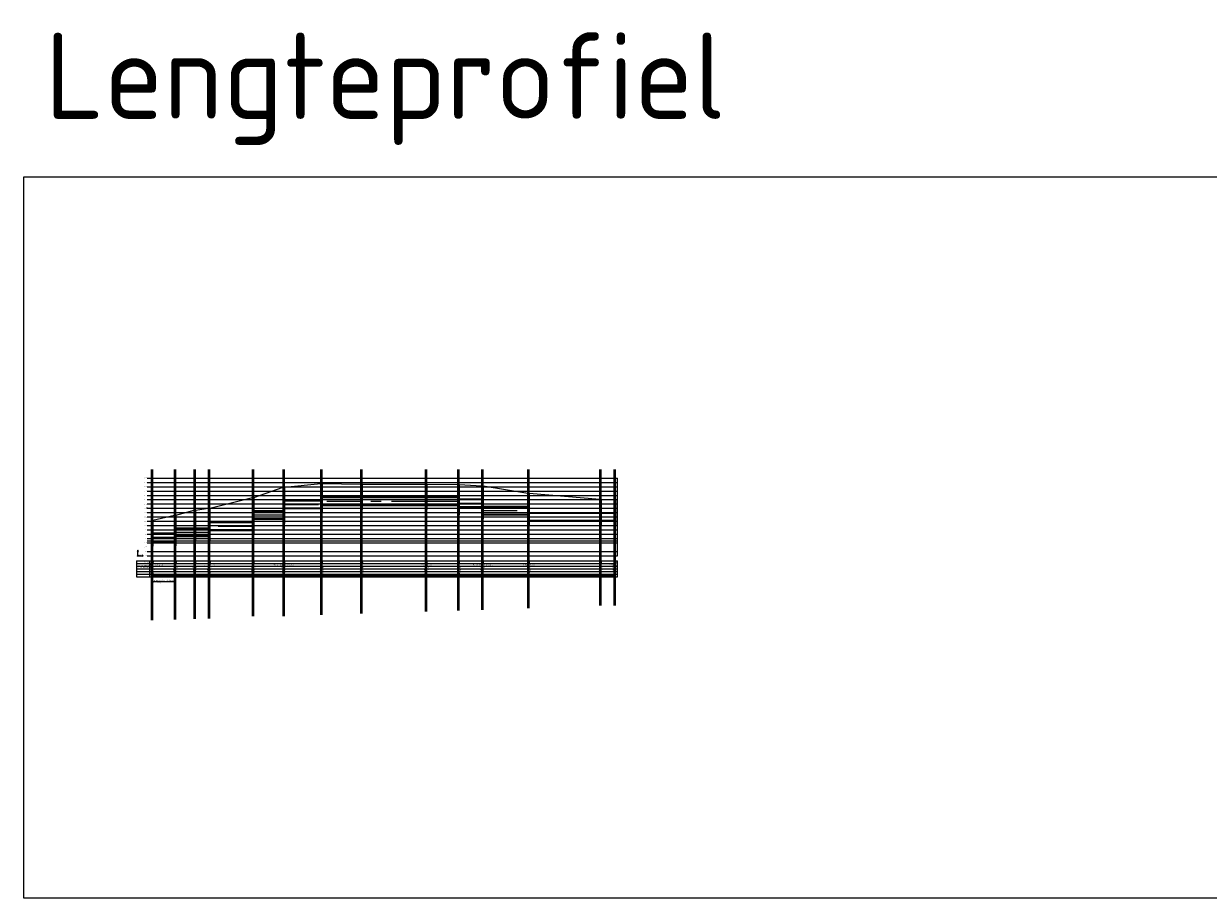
# Model space of a CAD drawing. Header units: metres. Extents: x 0 to 200176, y 0 to 356276.
# Tile 19 of 52: x 199228 to 199365, y 356175 to 356276. Entities that reach past the tile are written whole.
import ezdxf
from ezdxf.enums import TextEntityAlignment as Align

# ---------------------------------------------------------------- set-up
doc = ezdxf.new("R2010")
doc.units = ezdxf.units.M
doc.linetypes.add('COLDWR', pattern=[0.475, 0.25, -0.075, 0.075, -0.075])
doc.layers.add('X-DP-AFSTANDSLIJNEN-G', color=6, linetype='Continuous', lineweight=5, plot=False, transparency=0.8)
doc.layers.add('X-DP-NIEUW DETAIL-AFSTANDLIJNEN HORIZONTAAL', color=5, linetype='Continuous', transparency=0.85)
for name, color, linetype in [('X-DP-NIEUW-DETAIL-MAATVOERING', 7, 'Continuous'), ('X-DP-NIEUW-DETAIL-RIOOL-AS', 146, 'COLDWR'), ('X-DP-NIEUW-DETAIL-RIOOL-BUIS', 146, 'Continuous'), ('X-DP-NIEUWE SITUATIE-G', 1, 'Continuous'), ('X-XX-NIEUW-DETAIL-G', 1, 'Continuous'), ('X-XX-NIEUW-DETAIL-T', 3, 'Continuous')]:
    doc.layers.add(name, color=color, linetype=linetype)
doc.layers.add('X-XX-AL-AANPIJLING-M', color=7, linetype='Continuous', lineweight=18)
doc.layers.add('X-XX-AL-HULPLIJNEN', color=4, linetype='Continuous', lineweight=25, plot=False)
doc.layers.add('X-XX-HULPLIJNEN', color=4, linetype='Continuous', plot=False)
doc.styles.add('NLCS-ISO', font='NLCS-ISO.ttf')
doc.styles.add('NLCS-ISO-T18', font='NLCS-ISO.ttf')
doc.dimstyles.new('Jens 1_50 - standaard', dxfattribs={"dimscale": 0.05, "dimtxt": 1.8, "dimasz": 1.8, "dimexe": 2, "dimexo": 2, "dimgap": 0.7, "dimtad": 1, "dimzin": 0, "dimdsep": 46, "dimtxsty": 'NLCS-ISO', "dimcen": 2.5, "dimdle": 2, "dimse1": 1, "dimse2": 1, "dimclrd": 256, "dimclre": 256, "dimclrt": 256, "dimadec": 1, "dimazin": 0, "dimtfac": 1, "dimtdec": 3, "dimtofl": 0, "dimtmove": 1, "dimatfit": 0, "dimfxl": 2, "dimfxlon": 1, "dimtfillclr": 254, "dimtolj": 1, "dimtzin": 0, "dimlwd": 18, "dimlwe": 18, "dimarcsym": 0})
pattern_1 = [(0, (-201534.344, -324001.4645), (0, 6.985), [5.08, -1.905]), (90, (-201534.344, -324001.4645), (-6.985, 4e-16), [5.08, -1.905])]

# ---------------------------------------------------------------- blocks, each defined once
blk = doc.blocks.new('Lengteprogfiel')
at = {"layer": 'X-DP-AFSTANDSLIJNEN-G', "flags": 128}
for points in [[(0, -11.73), (0, 5.73)], [(1.5, -11.73), (1.5, 5.73)], [(26.64, -11.65), (26.64, 5.73)], [(28.14, -11.64), (28.14, 5.73)], [(49.36, -11.57), (49.36, 5.73)], [(50.86, -11.57), (50.86, 5.73)], [(66.1, -11.52), (66.1, 5.73)], [(67.6, -11.52), (67.6, 5.73)], [(116.93, -11.25), (116.93, 5.73)], [(118.43, -11.25), (118.43, 5.73)], [(152.51, -11.25), (152.51, 5.73)], [(154.01, -11.25), (154.01, 5.73)], [(196.44, -11.11), (196.44, 5.73)], [(197.94, -11.11), (197.94, 5.73)], [(242.84, -10.97), (242.84, 5.73)], [(244.34, -10.96), (244.34, 5.73)], [(317.64, -10.73), (317.64, 5.73)], [(319.14, -10.72), (319.14, 5.73)], [(355.34, -10.61), (355.34, 5.73)], [(356.84, -10.61), (356.84, 5.73)], [(382.96, -10.52), (382.96, 5.73)], [(384.46, -10.52), (384.46, 5.73)], [(436.49, -10.35), (436.49, 5.73)], [(437.99, -10.35), (437.99, 5.73)], [(519.97, -10.04), (519.97, 5.73)], [(521.47, -10.04), (521.47, 5.73)], [(536.47, -10.04), (536.47, 5.73)], [(537.97, -10.04), (537.97, 5.73)]]:
    blk.add_lwpolyline(points, dxfattribs=at)
at = {"layer": 'X-DP-NIEUW-DETAIL-RIOOL-AS', "ltscale": 50, "flags": 128}
for points in [[(154.01, 1.7), (196.44, 1.7)], [(242.84, 2.04), (197.94, 2.04)], [(317.64, 2.04), (244.34, 2.04)], [(355.34, 2.04), (319.14, 2.04)], [(356.84, 1.85), (382.96, 1.85)], [(152.51, 0.43), (118.43, 0.43)], [(384.46, 0.98), (436.49, 0.98)], [(519.97, 0.22), (437.99, 0.22)], [(536.47, 0.22), (521.47, 0.22)], [(116.93, -0.86), (67.6, -0.86)], [(26.64, -2.15), (1.5, -2.15)], [(49.36, -1.56), (28.14, -1.56)], [(66.1, -1.56), (50.86, -1.56)]]:
    blk.add_lwpolyline(points, dxfattribs=at)
at = {"layer": 'X-DP-NIEUW-DETAIL-RIOOL-BUIS', "flags": 128}
for points in [[(154.01, 2.2), (196.44, 2.2)], [(154.01, 2.1), (196.44, 2.1)], [(242.84, 2.54), (197.94, 2.54)], [(242.84, 2.44), (197.94, 2.44)], [(242.84, 1.64), (197.94, 1.64)], [(242.84, 1.54), (197.94, 1.54)], [(317.64, 2.54), (244.34, 2.54)], [(317.64, 2.44), (244.34, 2.44)], [(317.64, 1.64), (244.34, 1.64)], [(317.64, 1.54), (244.34, 1.54)], [(355.34, 2.54), (319.14, 2.54)], [(355.34, 2.44), (319.14, 2.44)], [(355.34, 1.64), (319.14, 1.64)], [(355.34, 1.54), (319.14, 1.54)], [(356.84, 2.35), (382.96, 2.35)], [(356.84, 2.25), (382.96, 2.25)], [(356.84, 1.45), (382.96, 1.45)], [(384.46, 1.48), (436.49, 1.48)], [(384.46, 1.38), (436.49, 1.38)], [(152.51, 0.93), (118.43, 0.93)], [(152.51, 0.83), (118.43, 0.83)], [(152.51, 0.03), (118.43, 0.03)], [(154.01, 1.3), (196.44, 1.3)], [(154.01, 1.2), (196.44, 1.2)], [(356.84, 1.35), (382.96, 1.35)], [(384.46, 0.58), (436.49, 0.58)], [(384.46, 0.48), (436.49, 0.48)], [(519.97, 0.72), (437.99, 0.72)], [(519.97, 0.62), (437.99, 0.62)], [(536.47, 0.72), (521.47, 0.72)], [(536.47, 0.62), (521.47, 0.62)], [(49.36, -1.06), (28.14, -1.06)], [(49.36, -1.16), (28.14, -1.16)], [(66.1, -1.06), (50.86, -1.06)], [(66.1, -1.16), (50.86, -1.16)], [(116.93, -0.36), (67.6, -0.36)], [(116.93, -0.46), (67.6, -0.46)], [(116.93, -1.26), (67.6, -1.26)], [(116.93, -1.36), (67.6, -1.36)], [(152.51, -0.07), (118.43, -0.07)], [(519.97, -0.18), (437.99, -0.18)], [(519.97, -0.28), (437.99, -0.28)], [(536.47, -0.18), (521.47, -0.18)], [(536.47, -0.28), (521.47, -0.28)], [(26.64, -1.65), (1.5, -1.65)], [(26.64, -1.75), (1.5, -1.75)], [(26.64, -2.55), (1.5, -2.55)], [(26.64, -2.65), (1.5, -2.65)], [(49.36, -1.96), (28.14, -1.96)], [(49.36, -2.06), (28.14, -2.06)], [(66.1, -1.96), (50.86, -1.96)], [(66.1, -2.06), (50.86, -2.06)]]:
    blk.add_lwpolyline(points, dxfattribs=at)
at = {"layer": 'X-DP-NIEUWE SITUATIE-G', "flags": 128}
for points in [[(154.01, -0.52), (152.51, -0.52), (152.51, 3.69), (154.01, 3.69)], [(197.94, 0.75), (196.44, 0.75), (196.44, 4.1), (197.94, 4.1)], [(244.34, 1.09), (242.84, 1.09), (242.84, 4.04), (244.34, 4.04)], [(319.14, 1.09), (317.64, 1.09), (317.64, 4.04), (319.14, 4.04)], [(355.34, 0.5), (355.34, 3.99), (356.84, 3.99), (356.84, 0.5)], [(384.46, 0.03), (382.96, 0.03), (382.96, 3.85), (384.46, 3.85)], [(437.99, -0.73), (436.49, -0.73), (436.49, 2.98), (437.99, 2.98)], [(118.43, -1.81), (116.93, -1.81), (116.93, 2.49), (118.43, 2.49)], [(519.97, -0.78), (519.97, 2.31), (521.47, 2.31), (521.47, -0.78)], [(536.47, -0.78), (536.47, 2.22), (537.97, 2.22), (537.97, -0.78)], [(28.14, -3.1), (26.64, -3.1), (26.64, 0.44), (28.14, 0.44)], [(50.86, -2.61), (49.36, -2.61), (49.36, 1.02), (50.86, 1.02)], [(67.6, -2.61), (66.1, -2.61), (66.1, 1.27), (67.6, 1.27)], [(0, -3.15), (0, -0.15), (1.5, -0.15), (1.5, -3.15)]]:
    blk.add_lwpolyline(points, close=True, dxfattribs=at)
at = {"layer": 'X-XX-NIEUW-DETAIL-G', "ltscale": 0.2, "flags": 128}
for points in [[(0, -4.86), (0, -5.16)], [(1.5, -4.86), (1.5, -5.16)], [(26.64, -4.86), (26.64, -5.16)], [(28.14, -4.86), (28.14, -5.16)], [(49.36, -4.86), (49.36, -5.16)], [(50.86, -4.86), (50.86, -5.16)], [(66.1, -4.86), (66.1, -5.16)], [(67.6, -4.86), (67.6, -5.16)], [(116.93, -4.86), (116.93, -5.16)], [(118.43, -4.85), (118.43, -5.15)], [(152.51, -4.86), (152.51, -5.16)], [(154.01, -4.86), (154.01, -5.16)], [(196.44, -4.86), (196.44, -5.16)], [(197.94, -4.86), (197.94, -5.16)], [(242.84, -4.86), (242.84, -5.16)], [(244.34, -4.86), (244.34, -5.16)], [(317.64, -4.86), (317.64, -5.16)], [(319.14, -4.86), (319.14, -5.16)], [(355.34, -4.86), (355.34, -5.16)], [(356.84, -4.86), (356.84, -5.16)], [(382.96, -4.86), (382.96, -5.16)], [(384.46, -4.86), (384.46, -5.16)], [(436.49, -4.86), (436.49, -5.16)], [(437.99, -4.86), (437.99, -5.16)], [(519.97, -4.86), (519.97, -5.16)], [(521.47, -4.86), (521.47, -5.16)], [(536.47, -4.86), (536.47, -5.16)], [(537.97, -4.86), (537.97, -5.16)]]:
    blk.add_lwpolyline(points, dxfattribs=at)
blk = doc.blocks.new('d')
at = {"color": 3, "style": 'NLCS-ISO'}
blk.add_attdef('%%UA-A', (0, -0.5), '', height=0.175, dxfattribs=at)
at = {"color": 1, "style": 'NLCS-ISO'}
blk.add_attdef('A-A', (0, -0.76), '', height=0.125, dxfattribs=at)
blk = doc.blocks.new('*D664')
at = {"layer": 'Defpoints', "color": 0, "transparency": 16777216}
for p in [(199243.09, 356213.64), (199245.6, 356213.64), (199245.6, 356211.94)]:
    blk.add_point(p, dxfattribs=at)
at = {"layer": 'X-XX-AL-AANPIJLING-M', "linetype": 'Continuous', "lineweight": 18, "transparency": 16777216}
blk.add_line((199243.18, 356211.94), (199245.51, 356211.94), dxfattribs=at)
at = {"layer": 'X-XX-AL-AANPIJLING-M', "transparency": 16777216}
for points in [[(199243.18, 356211.95), (199243.18, 356211.92), (199243.09, 356211.94)], [(199245.51, 356211.95), (199245.51, 356211.92), (199245.6, 356211.94)]]:
    blk.add_solid(points, dxfattribs=at)
at = {"layer": 'X-XX-AL-AANPIJLING-M', "transparency": 16777216, "insert": (199244.34, 356212.02), "char_height": 0.09, "attachment_point": 5, "style": 'NLCS-ISO'}
blk.add_mtext('\\A1;25m', dxfattribs=at)
blk = doc.blocks.new('*D665')
at = {"layer": 'Defpoints', "color": 0, "transparency": 16777216}
for p in [(199245.75, 356213.64), (199247.87, 356213.64), (199247.87, 356211.94)]:
    blk.add_point(p, dxfattribs=at)
at = {"layer": 'X-XX-AL-AANPIJLING-M', "linetype": 'Continuous', "lineweight": 18, "transparency": 16777216}
blk.add_line((199245.84, 356211.94), (199247.78, 356211.94), dxfattribs=at)
at = {"layer": 'X-XX-AL-AANPIJLING-M', "transparency": 16777216}
for points in [[(199245.84, 356211.95), (199245.84, 356211.92), (199245.75, 356211.94)], [(199247.78, 356211.95), (199247.78, 356211.92), (199247.87, 356211.94)]]:
    blk.add_solid(points, dxfattribs=at)
at = {"layer": 'X-XX-AL-AANPIJLING-M', "transparency": 16777216, "insert": (199246.81, 356212.02), "char_height": 0.09, "attachment_point": 5, "style": 'NLCS-ISO'}
blk.add_mtext('\\A1;21m', dxfattribs=at)
blk = doc.blocks.new('*D666')
at = {"layer": 'Defpoints', "color": 0, "transparency": 16777216}
for p in [(199248.02, 356213.64), (199249.55, 356213.64), (199249.55, 356211.94)]:
    blk.add_point(p, dxfattribs=at)
at = {"layer": 'X-XX-AL-AANPIJLING-M', "linetype": 'Continuous', "lineweight": 18, "transparency": 16777216}
blk.add_line((199248.11, 356211.94), (199249.46, 356211.94), dxfattribs=at)
at = {"layer": 'X-XX-AL-AANPIJLING-M', "transparency": 16777216}
for points in [[(199248.11, 356211.95), (199248.11, 356211.92), (199248.02, 356211.94)], [(199249.46, 356211.95), (199249.46, 356211.92), (199249.55, 356211.94)]]:
    blk.add_solid(points, dxfattribs=at)
at = {"layer": 'X-XX-AL-AANPIJLING-M', "transparency": 16777216, "insert": (199248.79, 356212.09), "char_height": 0.09, "attachment_point": 5, "style": 'NLCS-ISO'}
blk.add_mtext('\\A1;\\P15m', dxfattribs=at)
blk = doc.blocks.new('*D667')
at = {"layer": 'Defpoints', "color": 0, "transparency": 16777216}
for p in [(199249.7, 356213.64), (199254.63, 356213.64), (199254.63, 356211.94)]:
    blk.add_point(p, dxfattribs=at)
at = {"layer": 'X-XX-AL-AANPIJLING-M', "linetype": 'Continuous', "lineweight": 18, "transparency": 16777216}
blk.add_line((199249.79, 356211.94), (199254.54, 356211.94), dxfattribs=at)
at = {"layer": 'X-XX-AL-AANPIJLING-M', "transparency": 16777216}
for points in [[(199249.79, 356211.95), (199249.79, 356211.92), (199249.7, 356211.94)], [(199254.54, 356211.95), (199254.54, 356211.92), (199254.63, 356211.94)]]:
    blk.add_solid(points, dxfattribs=at)
at = {"layer": 'X-XX-AL-AANPIJLING-M', "transparency": 16777216, "insert": (199252.16, 356212.02), "char_height": 0.09, "attachment_point": 5, "style": 'NLCS-ISO'}
blk.add_mtext('\\A1;49m', dxfattribs=at)
blk = doc.blocks.new('*D668')
at = {"layer": 'Defpoints', "color": 0, "transparency": 16777216}
for p in [(199258.34, 356213.64), (199262.58, 356213.64), (199262.58, 356211.94)]:
    blk.add_point(p, dxfattribs=at)
at = {"layer": 'X-XX-AL-AANPIJLING-M', "linetype": 'Continuous', "lineweight": 18, "transparency": 16777216}
blk.add_line((199258.43, 356211.94), (199262.49, 356211.94), dxfattribs=at)
at = {"layer": 'X-XX-AL-AANPIJLING-M', "transparency": 16777216}
for points in [[(199258.43, 356211.95), (199258.43, 356211.92), (199258.34, 356211.94)], [(199262.49, 356211.95), (199262.49, 356211.92), (199262.58, 356211.94)]]:
    blk.add_solid(points, dxfattribs=at)
at = {"layer": 'X-XX-AL-AANPIJLING-M', "transparency": 16777216, "insert": (199260.46, 356212.03), "char_height": 0.09, "attachment_point": 5, "style": 'NLCS-ISO'}
blk.add_mtext('\\A1;42,5m', dxfattribs=at)
blk = doc.blocks.new('*D669')
at = {"layer": 'Defpoints', "color": 0, "transparency": 16777216}
for p in [(199262.73, 356213.64), (199267.22, 356213.64), (199267.22, 356211.94)]:
    blk.add_point(p, dxfattribs=at)
at = {"layer": 'X-XX-AL-AANPIJLING-M', "linetype": 'Continuous', "lineweight": 18, "transparency": 16777216}
blk.add_line((199262.82, 356211.94), (199267.13, 356211.94), dxfattribs=at)
at = {"layer": 'X-XX-AL-AANPIJLING-M', "transparency": 16777216}
for points in [[(199262.82, 356211.95), (199262.82, 356211.92), (199262.73, 356211.94)], [(199267.13, 356211.95), (199267.13, 356211.92), (199267.22, 356211.94)]]:
    blk.add_solid(points, dxfattribs=at)
at = {"layer": 'X-XX-AL-AANPIJLING-M', "transparency": 16777216, "insert": (199264.98, 356212.02), "char_height": 0.09, "attachment_point": 5, "style": 'NLCS-ISO'}
blk.add_mtext('\\A1;45m', dxfattribs=at)
blk = doc.blocks.new('*D670')
at = {"layer": 'Defpoints', "color": 0, "transparency": 16777216}
for p in [(199267.37, 356213.64), (199274.7, 356213.64), (199274.7, 356211.94)]:
    blk.add_point(p, dxfattribs=at)
at = {"layer": 'X-XX-AL-AANPIJLING-M', "linetype": 'Continuous', "lineweight": 18, "transparency": 16777216}
blk.add_line((199267.46, 356211.94), (199274.61, 356211.94), dxfattribs=at)
at = {"layer": 'X-XX-AL-AANPIJLING-M', "transparency": 16777216}
for points in [[(199267.46, 356211.95), (199267.46, 356211.92), (199267.37, 356211.94)], [(199274.61, 356211.95), (199274.61, 356211.92), (199274.7, 356211.94)]]:
    blk.add_solid(points, dxfattribs=at)
at = {"layer": 'X-XX-AL-AANPIJLING-M', "transparency": 16777216, "insert": (199271.04, 356212.03), "char_height": 0.09, "attachment_point": 5, "style": 'NLCS-ISO'}
blk.add_mtext('\\A1;73,5m', dxfattribs=at)
blk = doc.blocks.new('*D671')
at = {"layer": 'Defpoints', "color": 0, "transparency": 16777216}
for p in [(199274.85, 356213.64), (199278.47, 356213.64), (199278.47, 356211.94)]:
    blk.add_point(p, dxfattribs=at)
at = {"layer": 'X-XX-AL-AANPIJLING-M', "linetype": 'Continuous', "lineweight": 18, "transparency": 16777216}
blk.add_line((199274.94, 356211.94), (199278.38, 356211.94), dxfattribs=at)
at = {"layer": 'X-XX-AL-AANPIJLING-M', "transparency": 16777216}
for points in [[(199274.94, 356211.95), (199274.94, 356211.92), (199274.85, 356211.94)], [(199278.38, 356211.95), (199278.38, 356211.92), (199278.47, 356211.94)]]:
    blk.add_solid(points, dxfattribs=at)
at = {"layer": 'X-XX-AL-AANPIJLING-M', "transparency": 16777216, "insert": (199276.66, 356212.02), "char_height": 0.09, "attachment_point": 5, "style": 'NLCS-ISO'}
blk.add_mtext('\\A1;36m', dxfattribs=at)
blk = doc.blocks.new('*D672')
at = {"layer": 'Defpoints', "color": 0, "transparency": 16777216}
for p in [(199278.62, 356213.64), (199281.23, 356213.64), (199281.23, 356211.94)]:
    blk.add_point(p, dxfattribs=at)
at = {"layer": 'X-XX-AL-AANPIJLING-M', "linetype": 'Continuous', "lineweight": 18, "transparency": 16777216}
blk.add_line((199278.71, 356211.94), (199281.14, 356211.94), dxfattribs=at)
at = {"layer": 'X-XX-AL-AANPIJLING-M', "transparency": 16777216}
for points in [[(199278.71, 356211.95), (199278.71, 356211.92), (199278.62, 356211.94)], [(199281.14, 356211.95), (199281.14, 356211.92), (199281.23, 356211.94)]]:
    blk.add_solid(points, dxfattribs=at)
at = {"layer": 'X-XX-AL-AANPIJLING-M', "transparency": 16777216, "insert": (199279.93, 356212.02), "char_height": 0.09, "attachment_point": 5, "style": 'NLCS-ISO'}
blk.add_mtext('\\A1;26m', dxfattribs=at)
blk = doc.blocks.new('*D673')
at = {"layer": 'Defpoints', "color": 0, "transparency": 16777216}
for p in [(199281.38, 356213.64), (199286.59, 356213.64), (199286.59, 356211.94)]:
    blk.add_point(p, dxfattribs=at)
at = {"layer": 'X-XX-AL-AANPIJLING-M', "linetype": 'Continuous', "lineweight": 18, "transparency": 16777216}
blk.add_line((199281.47, 356211.94), (199286.5, 356211.94), dxfattribs=at)
at = {"layer": 'X-XX-AL-AANPIJLING-M', "transparency": 16777216}
for points in [[(199281.47, 356211.95), (199281.47, 356211.92), (199281.38, 356211.94)], [(199286.5, 356211.95), (199286.5, 356211.92), (199286.59, 356211.94)]]:
    blk.add_solid(points, dxfattribs=at)
at = {"layer": 'X-XX-AL-AANPIJLING-M', "transparency": 16777216, "insert": (199283.98, 356212.02), "char_height": 0.09, "attachment_point": 5, "style": 'NLCS-ISO'}
blk.add_mtext('\\A1;52m', dxfattribs=at)
blk = doc.blocks.new('*D674')
at = {"layer": 'Defpoints', "color": 0, "transparency": 16777216}
for p in [(199286.74, 356213.64), (199294.93, 356213.64), (199294.93, 356211.94)]:
    blk.add_point(p, dxfattribs=at)
at = {"layer": 'X-XX-AL-AANPIJLING-M', "linetype": 'Continuous', "lineweight": 18, "transparency": 16777216}
blk.add_line((199286.83, 356211.94), (199294.84, 356211.94), dxfattribs=at)
at = {"layer": 'X-XX-AL-AANPIJLING-M', "transparency": 16777216}
for points in [[(199286.83, 356211.95), (199286.83, 356211.92), (199286.74, 356211.94)], [(199294.84, 356211.95), (199294.84, 356211.92), (199294.93, 356211.94)]]:
    blk.add_solid(points, dxfattribs=at)
at = {"layer": 'X-XX-AL-AANPIJLING-M', "transparency": 16777216, "insert": (199290.84, 356212.02), "char_height": 0.09, "attachment_point": 5, "style": 'NLCS-ISO'}
blk.add_mtext('\\A1;89.5m', dxfattribs=at)
blk = doc.blocks.new('SCHAAL')
at = {"ltscale": 0.2}
h = blk.add_hatch(color=256, dxfattribs=at)
h.dxf.hatch_style = 1
h.paths.add_polyline_path([(0, 0.5), (-0.05, 0.4), (0, 0.4), (0.05, 0.4)])
h = blk.add_hatch(color=256, dxfattribs=at)
h.dxf.hatch_style = 1
edge = h.paths.add_edge_path()
edge.add_arc((0, 0), 0.05, 0, 360)
h = blk.add_hatch(color=256, dxfattribs=at)
h.dxf.hatch_style = 1
h.paths.add_polyline_path([(0.5, 0), (0.4, 0.05), (0.4, 0), (0.4, -0.05)])
at = {"layer": 'X-XX-NIEUW-DETAIL-G'}
h = blk.add_hatch(dxfattribs=at)
h.set_pattern_fill('ANGLE', color=256)
h.set_pattern_definition(pattern_1)
h.paths.add_polyline_path([(0, 0.5), (-0.05, 0.4), (0, 0.4), (0.05, 0.4)])
h = blk.add_hatch(dxfattribs=at)
h.set_pattern_fill('ANGLE', color=256)
h.set_pattern_definition(pattern_1)
edge = h.paths.add_edge_path()
edge.add_arc((0, 0), 0.05, 0, 360)
h = blk.add_hatch(dxfattribs=at)
h.set_pattern_fill('ANGLE', color=256)
h.set_pattern_definition(pattern_1)
h.paths.add_polyline_path([(0.5, 0), (0.4, 0.05), (0.4, 0), (0.4, -0.05)])
at = {"ltscale": 0.2, "flags": 128}
for points in [[(0, 0.5), (-0.05, 0.4), (0, 0.4), (0.05, 0.4)], [(0.5, 0), (0.4, 0.05), (0.4, 0), (0.4, -0.05)]]:
    blk.add_lwpolyline(points, close=True, dxfattribs=at)
for points in [[(0, 0), (0, 0.4)], [(0, 0), (0.4, 0)]]:
    blk.add_lwpolyline(points, dxfattribs=at)
at = {"layer": 'X-XX-NIEUW-DETAIL-G'}
blk.add_circle((0, 0), 0.05, dxfattribs=at)
at = {"layer": 'X-XX-NIEUW-DETAIL-T', "style": 'NLCS-ISO-T18'}
blk.add_text('1:50', height=0.08, rotation=90, dxfattribs=at).set_placement((-0.01, 0.26), align=Align.CENTER)
blk.add_text('1:500', height=0.08, dxfattribs=at).set_placement((0.2, 0.01), align=Align.CENTER)
blk = doc.blocks.new('*D675')
at = {"layer": 'Defpoints', "color": 0, "transparency": 16777216}
for p in [(199254.78, 356213.64), (199258.19, 356213.64), (199258.19, 356211.94)]:
    blk.add_point(p, dxfattribs=at)
at = {"layer": 'X-XX-AL-AANPIJLING-M', "linetype": 'Continuous', "lineweight": 18, "transparency": 16777216}
blk.add_line((199254.87, 356211.94), (199258.1, 356211.94), dxfattribs=at)
at = {"layer": 'X-XX-AL-AANPIJLING-M', "transparency": 16777216}
for points in [[(199254.87, 356211.95), (199254.87, 356211.92), (199254.78, 356211.94)], [(199258.1, 356211.95), (199258.1, 356211.92), (199258.19, 356211.94)]]:
    blk.add_solid(points, dxfattribs=at)
at = {"layer": 'X-XX-AL-AANPIJLING-M', "transparency": 16777216, "insert": (199256.48, 356212.02), "char_height": 0.09, "attachment_point": 5, "style": 'NLCS-ISO'}
blk.add_mtext('\\A1;36m', dxfattribs=at)
blk = doc.blocks.new('*D676')
at = {"layer": 'Defpoints', "color": 0, "transparency": 16777216}
for p in [(199295.08, 356213.64), (199296.58, 356213.64), (199296.58, 356211.94)]:
    blk.add_point(p, dxfattribs=at)
at = {"layer": 'X-XX-AL-AANPIJLING-M', "linetype": 'Continuous', "lineweight": 18, "transparency": 16777216}
blk.add_line((199295.17, 356211.94), (199296.49, 356211.94), dxfattribs=at)
at = {"layer": 'X-XX-AL-AANPIJLING-M', "transparency": 16777216}
for points in [[(199295.17, 356211.95), (199295.17, 356211.92), (199295.08, 356211.94)], [(199296.49, 356211.95), (199296.49, 356211.92), (199296.58, 356211.94)]]:
    blk.add_solid(points, dxfattribs=at)
at = {"layer": 'X-XX-AL-AANPIJLING-M', "transparency": 16777216, "insert": (199295.83, 356212.02), "char_height": 0.09, "attachment_point": 5, "style": 'NLCS-ISO'}
blk.add_mtext('\\A1;15m', dxfattribs=at)

msp = doc.modelspace()

# ---------------------------------------------------------------- linework, layer by layer
at = {"layer": 'X-DP-AFSTANDSLIJNEN-G'}
msp.add_line((199242.937, 356211.937), (199296.734, 356211.937), dxfattribs=at)
at = {"layer": 'X-DP-NIEUW DETAIL-AFSTANDLIJNEN HORIZONTAAL'}
for p, q in [((199241.187, 356213.027), (199296.983, 356213.027)), ((199241.187, 356212.717), (199296.983, 356212.717)), ((199241.187, 356212.407), (199296.983, 356212.407)), ((199241.187, 356212.097), (199296.983, 356212.097))]:
    msp.add_line(p, q, dxfattribs=at)
at = {"layer": 'X-DP-NIEUW DETAIL-AFSTANDLIJNEN HORIZONTAAL', "flags": 128}
for points in [[(199242.437, 356214.239), (199296.984, 356214.239), (199296.984, 356223.239)], [(199242.437, 356223.239), (199296.984, 356223.239)], [(199242.437, 356222.739), (199296.984, 356222.739)], [(199242.437, 356222.239), (199296.984, 356222.239)], [(199242.437, 356221.739), (199296.984, 356221.739)], [(199242.437, 356221.239), (199296.984, 356221.239)], [(199242.437, 356220.739), (199296.984, 356220.739)], [(199242.437, 356220.239), (199296.984, 356220.239)], [(199242.437, 356219.739), (199296.984, 356219.739)], [(199242.437, 356219.239), (199296.984, 356219.239)], [(199242.437, 356218.739), (199296.984, 356218.739)], [(199242.437, 356218.239), (199296.984, 356218.239)], [(199242.437, 356217.739), (199296.984, 356217.739)], [(199242.437, 356217.239), (199296.984, 356217.239)], [(199242.437, 356216.739), (199296.984, 356216.739)], [(199242.437, 356216.239), (199296.984, 356216.239)], [(199242.437, 356215.949), (199296.984, 356215.949)], [(199242.437, 356215.739), (199296.984, 356215.739)], [(199242.437, 356215.739), (199296.984, 356215.739)], [(199242.437, 356214.739), (199296.984, 356214.739)]]:
    msp.add_lwpolyline(points, dxfattribs=at)
at = {"layer": 'X-DP-NIEUWE SITUATIE-G'}
for p, q in [((199241.187, 356213.638), (199296.983, 356213.638)), ((199241.187, 356213.337), (199296.734, 356213.337)), ((199241.187, 356211.787), (199296.983, 356211.787))]:
    msp.add_line(p, q, dxfattribs=at)
at = {"layer": 'X-DP-NIEUWE SITUATIE-G', "flags": 128}
for points in [[(199242.937, 356215.349), (199242.937, 356217.645)], [(199243.088, 356217.4), (199242.937, 356217.4)], [(199241.187, 356213.638), (199241.187, 356211.787)], [(199242.687, 356213.638), (199242.687, 356211.787)], [(199296.983, 356211.787), (199296.983, 356213.638)]]:
    msp.add_lwpolyline(points, dxfattribs=at)
at = {"layer": 'X-DP-NIEUWE SITUATIE-G'}
for centre, major_axis, ratio, start_param, end_param in [((199295.01, 356219.999), (0, 0.16), 0.1, -1.5707963, 4.712389), ((199243.011, 356216.776), (0, 0.204), 0.0940322, 4.712389, 10.9955743)]:
    msp.add_ellipse(centre, major_axis=major_axis, ratio=ratio, start_param=start_param, end_param=end_param, dxfattribs=at)
at = {"layer": 'X-XX-AL-HULPLIJNEN', "ltscale": 0.2, "flags": 128}
msp.add_lwpolyline([(199242.437, 356219.739), (199242.437, 356219.839)], dxfattribs=at)
at = {"layer": 'X-XX-HULPLIJNEN'}
msp.add_lwpolyline([(199228.114, 356258.178), (199397.975, 356258.178), (199397.975, 356174.527), (199228.114, 356174.527)], close=True, dxfattribs=at)
at = {"layer": 'X-XX-NIEUW-DETAIL-G', "flags": 128}
for points in [[(199258.338, 356222.189), (199262.581, 356222.599)], [(199262.731, 356222.599), (199267.222, 356222.539)], [(199267.372, 356222.539), (199274.701, 356222.539)], [(199274.851, 356222.539), (199278.472, 356222.489)], [(199278.622, 356222.489), (199281.233, 356222.349)], [(199281.383, 356222.349), (199286.586, 356221.479)], [(199249.697, 356219.769), (199254.63, 356220.989), (199254.783, 356220.989), (199258.188, 356222.189)], [(199286.736, 356221.479), (199294.934, 356220.809), (199295.084, 356220.809), (199296.584, 356220.719)], [(199245.751, 356218.939), (199247.873, 356219.519)], [(199248.023, 356219.519), (199249.547, 356219.769)], [(199243.087, 356218.349), (199245.601, 356218.939)]]:
    msp.add_lwpolyline(points, dxfattribs=at)
at = {"layer": 'X-XX-NIEUW-DETAIL-G', "ltscale": 0.2, "flags": 128}
msp.add_lwpolyline([(199242.938, 356213.637), (199242.938, 356213.337)], dxfattribs=at)

# ---------------------------------------------------------------- block references
at = {"layer": 'X-DP-NIEUW-DETAIL-MAATVOERING'}
msp.add_blockref('d', (199242.937, 356211.787), dxfattribs=at).add_auto_attribs({'%%UA-A': '%%ULengteprofiel riolering', 'A-A': 'Schaal 1 : 50'})
at = {"layer": 'X-DP-NIEUWE SITUATIE-G', "xscale": 0.1}
msp.add_blockref('Lengteprogfiel', (199242.937, 356218.495), dxfattribs=at)
at = {"layer": 'X-XX-NIEUW-DETAIL-G', "xscale": 1.25, "yscale": 1.25, "zscale": 1.25}
msp.add_blockref('SCHAAL', (199241.346, 356214.239), dxfattribs=at)

# ---------------------------------------------------------------- texts
at = {"layer": 'X-XX-HULPLIJNEN', "insert": (199230.559, 356274.874), "char_height": 10, "attachment_point": 1, "style": 'NLCS-ISO'}
msp.add_mtext_dynamic_manual_height_columns('Lengteprofiel', width=167.41641, gutter_width=9, heights=[0], dxfattribs=at)
at = {"layer": 'X-XX-NIEUW-DETAIL-T', "style": 'NLCS-ISO-T18'}
for s, p in [('+28.00 ', (199242.437, 356223.239)), ('+27.50 ', (199242.437, 356222.739)), ('+27.00 ', (199242.437, 356222.239)), ('+26.50 ', (199242.437, 356221.739)), ('+26.00 ', (199242.437, 356221.239)), ('+25.50 ', (199242.437, 356220.739)), ('+25.00 ', (199242.437, 356220.239)), ('+24.50 ', (199242.437, 356219.739)), ('+24.00 ', (199242.437, 356219.239)), ('+23.50 ', (199242.437, 356218.739)), ('+23.00 ', (199242.437, 356218.239)), ('+22.50 ', (199242.437, 356217.739)), ('+22.00 ', (199242.437, 356217.239)), ('+21.50 ', (199242.437, 356216.739)), ('+21.00 ', (199242.437, 356216.239)), ('+20.50 ', (199242.437, 356215.739)), ('+20.00 ', (199242.437, 356215.239)), ('+19.50 ', (199242.437, 356214.739)), ('+19.00 ', (199242.437, 356214.239))]:
    msp.add_text(s, height=0.07, dxfattribs=at).set_placement(p, align=Align.MIDDLE_RIGHT)
for s, p in [('+23.11', (199243.008, 356212.872)), ('Maria Theresialaan', (199243.517, 356213.177)), ('+23.70', (199245.671, 356212.873)), ('+24.28', (199247.944, 356212.873)), ('Laurentiusplein', (199249.649, 356213.179)), ('+24.53', (199249.617, 356212.874)), ('+25.75', (199254.706, 356212.874)), ('Monseigneur Driessenstraat', (199258.29, 356213.178)), ('+26.96', (199258.259, 356212.873)), ('+27.36', (199262.652, 356212.874)), ('+27.30', (199267.292, 356212.873)), ('Notenboomlaan', (199274.803, 356213.178)), ('+27.30', (199274.772, 356212.872)), ('+27.25', (199278.542, 356212.872)), ('Parkeerterrein Laurentius', (199281.335, 356213.177)), ('+27.11', (199281.303, 356212.874)), ('Jos Beltjensstraat', (199286.688, 356213.177)), ('+26.24', (199286.657, 356212.874)), ('+25.57', (199294.994, 356212.875)), ('Bredeweg', (199296.457, 356213.177)), ('+25.48', (199296.644, 356212.873)), ('04462', (199243.008, 356212.566)), ('04460', (199245.671, 356212.567)), ('04458', (199247.944, 356212.567)), ('04454', (199249.617, 356212.568)), ('04452', (199254.706, 356212.568)), ('04448', (199258.259, 356212.567)), ('04446', (199262.652, 356212.568)), ('04444', (199267.292, 356212.567)), ('04442', (199274.772, 356212.566)), ('04440', (199278.542, 356212.566)), ('04436', (199281.303, 356212.568)), ('04434', (199286.657, 356212.568)), ('04432', (199294.994, 356212.569)), ('04430', (199296.644, 356212.567))]:
    msp.add_text(s, height=0.125, dxfattribs=at).set_placement(p, align=Align.MIDDLE_CENTER)
for s, p in [('00.00', (199242.988, 356213.487)), ('01.50', (199243.138, 356213.488)), ('26.50', (199245.651, 356213.488)), ('28.00', (199245.801, 356213.489)), ('49.00', (199247.923, 356213.488)), ('50.50', (199248.073, 356213.489)), ('65.50', (199249.597, 356213.489)), ('67.00', (199249.747, 356213.49)), ('116.00', (199254.68, 356213.493)), ('118.00', (199254.83, 356213.494)), ('152.00', (199258.238, 356213.488)), ('153.50', (199258.388, 356213.489)), ('196.00', (199262.631, 356213.489)), ('197.50', (199262.781, 356213.49)), ('242.50', (199267.272, 356213.488)), ('244.00', (199267.422, 356213.489)), ('317.50', (199274.751, 356213.489)), ('319.00', (199274.901, 356213.49)), ('355.00', (199278.522, 356213.489)), ('356.50', (199278.672, 356213.49)), ('382.50', (199281.283, 356213.489)), ('384.00', (199281.433, 356213.49)), ('436.00', (199286.636, 356213.489)), ('437.50', (199286.786, 356213.49)), ('519.00', (199294.984, 356213.49)), ('521.00', (199295.134, 356213.491)), ('536.00', (199296.634, 356213.488)), ('537.50', (199296.784, 356213.489)), ('+20.71', (199243.138, 356212.256)), ('+20.71', (199245.484, 356212.255)), ('+21.30', (199245.801, 356212.257)), ('+21.30', (199247.756, 356212.255)), ('+21.30', (199248.073, 356212.257)), ('+21.30', (199249.43, 356212.256)), ('+22.00', (199249.747, 356212.258)), ('+22.00', (199254.518, 356212.256)), ('+23.29', (199254.835, 356212.258)), ('+23.29', (199258.071, 356212.255)), ('+24.56', (199258.388, 356212.257)), ('+24.56', (199262.464, 356212.256)), ('+24.90', (199262.781, 356212.258)), ('+24.90', (199267.104, 356212.255)), ('+24.90', (199267.422, 356212.257)), ('+24.90', (199274.584, 356212.255)), ('+24.90', (199274.901, 356212.257)), ('+24.90', (199278.354, 356212.256)), ('+24.71', (199278.672, 356212.258)), ('+24.71', (199281.116, 356212.256)), ('+23.84', (199281.433, 356212.258)), ('+23.84', (199286.469, 356212.256)), ('+23.08', (199286.786, 356212.258)), ('+23.08', (199294.817, 356212.257)), ('+23.08', (199295.134, 356212.259)), ('+23.08', (199296.467, 356212.255))]:
    msp.add_text(s, height=0.07, rotation=90, dxfattribs=at).set_placement(p, align=Align.TOP_CENTER)
at = {"layer": 'X-XX-NIEUW-DETAIL-T', "insert": (199241.04, 356213.565), "char_height": 0.125, "attachment_point": 1, "style": 'NLCS-ISO-T18'}
msp.add_mtext_dynamic_manual_height_columns('\\pi1.00607;Afstand\\P\\pi0.51857;Kruisende weg{\\H1.83333x; }\\P\\pi0.34357;Nieuwe ashoogte{\\H1.55556x; }\\P\\pi0.30607;Nieuw putnummer{\\H1.64815x; }\\P\\pi1.24357;B.O.B{\\H1.61728x; }\\P\\pi0.76857;Putafstand{\\H1.62757x; }', width=1.59357, gutter_width=9, heights=[0], dxfattribs=at)

# ---------------------------------------------------------------- dimensions: what is measured, and where the dimension line sits
at = {"layer": 'X-XX-AL-AANPIJLING-M'}
for base, p1, p2, text, picture, middle in [((199245.601, 356211.937), (199243.087, 356213.639), (199245.601, 356213.638), '25m', '*D664', (199244.344, 356212.017)), ((199247.873, 356211.937), (199245.751, 356213.639), (199247.873, 356213.638), '21m', '*D665', (199246.812, 356212.017)), ((199249.547, 356211.937), (199248.023, 356213.639), (199249.547, 356213.639), '\\P15m', '*D666', (199248.785, 356212.092)), ((199254.63, 356211.937), (199249.697, 356213.64), (199254.63, 356213.64), '49m', '*D667', (199252.164, 356212.017)), ((199258.188, 356211.937), (199254.78, 356213.641), (199258.188, 356213.638), '36m', '*D675', (199256.484, 356212.017)), ((199262.581, 356211.937), (199258.338, 356213.639), (199262.581, 356213.639), '42,5m', '*D668', (199260.46, 356212.026)), ((199267.222, 356211.939), (199262.731, 356213.641), (199267.222, 356213.638), '45m', '*D669', (199264.977, 356212.019)), ((199274.701, 356211.938), (199267.372, 356213.64), (199274.701, 356213.638), '73,5m', '*D670', (199271.036, 356212.027)), ((199278.472, 356211.938), (199274.851, 356213.64), (199278.472, 356213.639), '36m', '*D671', (199276.661, 356212.018)), ((199281.233, 356211.938), (199278.622, 356213.64), (199281.233, 356213.639), '26m', '*D672', (199279.927, 356212.018)), ((199286.586, 356211.938), (199281.383, 356213.64), (199286.586, 356213.639), '52m', '*D673', (199283.985, 356212.018)), ((199294.934, 356211.938), (199286.736, 356213.64), (199294.934, 356213.638), '89.5m', '*D674', (199290.835, 356212.018)), ((199296.584, 356211.938), (199295.084, 356213.638), (199296.584, 356213.638), '15m', '*D676', (199295.834, 356212.018))]:
    dim = msp.add_linear_dim(base=base, p1=p1, p2=p2, text=text, dimstyle='Jens 1_50 - standaard', dxfattribs=at)
    dim.commit()
    dim.dimension.update_dxf_attribs({"geometry": picture, "text_midpoint": middle})

doc.saveas('drawing.dxf')
